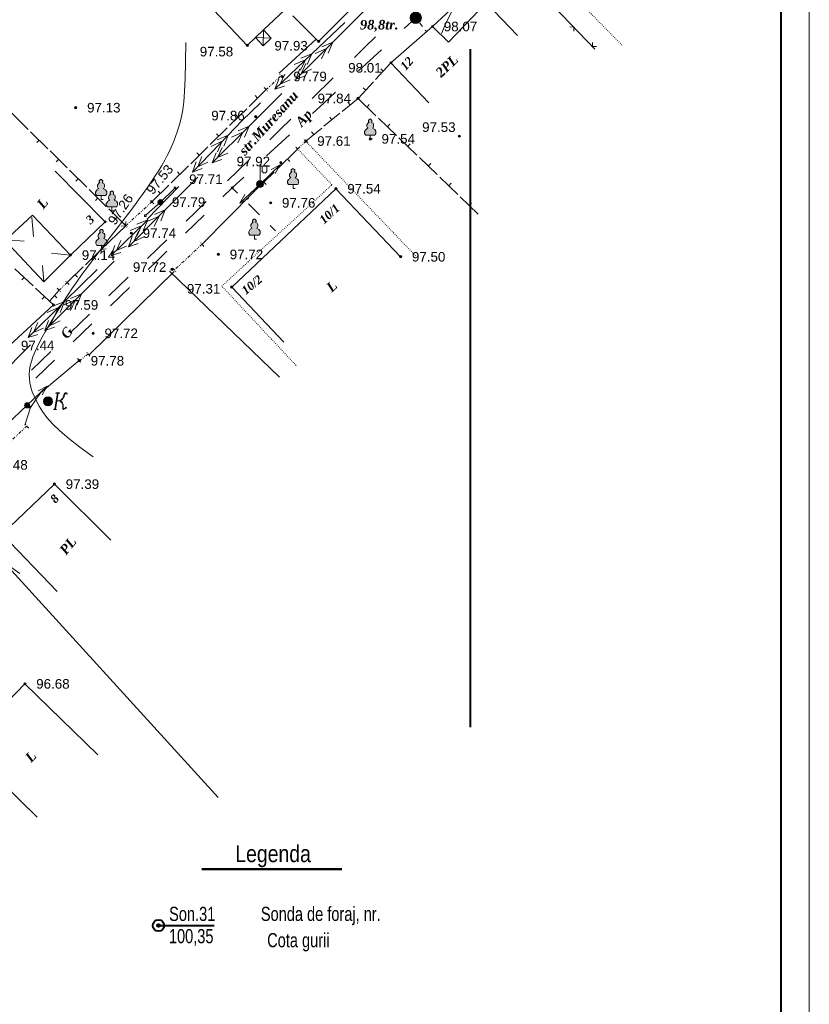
# Model space of a CAD drawing. Header units: millimetres. Extents: x 9396 to 25236, y 15106 to 31102.
# Tile 22 of 256: x 9787 to 9927, y 15844 to 16019. Entities that reach past the tile are written whole.
import ezdxf
from ezdxf.enums import TextEntityAlignment as Align

# ---------------------------------------------------------------- set-up
doc = ezdxf.new("R2010")
doc.units = ezdxf.units.MM
for name, pattern in [('DIVIDE', [1.25, 0.5, -0.25, 0, -0.25, 0, -0.25]), ('DOT', [0.25, 0, -0.25]), ('HIDDEN', [0.375, 0.25, -0.125])]:
    doc.linetypes.add(name, pattern=pattern)
for name, color, linetype, lineweight, true_color in [('1001010', 7, 'Continuous', 9, 0x000000), ('10010110', 7, 'Continuous', 20, 0xa25100), ('1060000', 7, 'Continuous', 9, 0x000000), ('1070000', 7, 'DOT', 9, 0x000000), ('2030003', 7, 'Continuous', 9, 0x000000), ('2030012', 7, 'Continuous', 9, 0x000000), ('21100200', 7, 'HIDDEN', 0, 0x800080), ('3000105', 7, 'DIVIDE', 9, 0x000000), ('3000113', 7, 'Continuous', 9, 0x000000), ('3000220', 7, 'Continuous', 9, 0x000000), ('3000260', 7, 'Continuous', 9, 0x000000), ('4000210', 7, 'Continuous', 9, 0x000000), ('5010210', 7, 'Continuous', 20, 0x008000), ('5010410', 7, 'Continuous', 9, 0x000000), ('5010420', 7, 'Continuous', 9, 0x000000), ('6011210', 1, 'Continuous', 9, 0xff0000), ('6011300', 1, 'Continuous', 20, 0xff0000), ('8010120', 7, 'Continuous', 20, 0x0080ff), ('9010110', 7, 'Continuous', 9, 0x000000)]:
    doc.layers.add(name, color=color, linetype=linetype, lineweight=lineweight, true_color=true_color)
for name, color, linetype, lineweight in [('sapca', 7, 'Continuous', 40), ('sloii', 140, 'Continuous', 50), ('sonda', 6, 'Continuous', 40), ('strihovca', 213, 'Continuous', 13)]:
    doc.layers.add(name, color=color, linetype=linetype, lineweight=lineweight)
doc.styles.add('10', font='timesbi.ttf', dxfattribs={"height": 0.001481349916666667})
doc.styles.add('13', font='timesbi.ttf', dxfattribs={"height": 0.001692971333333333})
doc.styles.add('2', font='timesbi.ttf', dxfattribs={"height": 0.001692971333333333})
doc.styles.add('9', font='timesbi.ttf', dxfattribs={"height": 0.001692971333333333})
doc.styles.add('F2', font='arial.ttf', dxfattribs={"height": 0.001692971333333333})
doc.styles.get("Standard").update_dxf_attribs({"font": 'ARIALN.TTF'})

# ---------------------------------------------------------------- blocks, each defined once
blk = doc.blocks.new('SYMBOL21100200')
at = {"true_color": 0x800080}
h = blk.add_hatch(color=216, dxfattribs=at)
edge = h.paths.add_edge_path()
edge.add_arc((0, 0), 0.1, 0, 360)
at = {"color": 216, "linetype": 'Continuous', "lineweight": 0, "true_color": 0x800080}
blk.add_circle((0, 0), 0.1, dxfattribs=at)
blk = doc.blocks.new('SYMBOL4000210')
at = {"true_color": 0xffffff}
blk.add_hatch(color=7, dxfattribs=at).paths.add_polyline_path([(0.05, 1.75), (-0.05, 1.75), (-0.15, 1.65), (-0.15, 1.55), (-0.1, 1.45), (-0.15, 1.45), (-0.25, 1.35), (-0.3, 1.25), (-0.3, 1.1), (-0.25, 1), (-0.2, 0.95), (-0.3, 0.9), (-0.35, 0.85), (-0.4, 0.8), (-0.5, 0.65), (-0.5, 0.5), (-0.4, 0.35), (-0.3, 0.35), (-0.1, 0.35), (0, 0.35), (0.15, 0.35), (0.4, 0.35), (0.45, 0.4), (0.5, 0.5), (0.5, 0.7), (0.4, 0.85), (0.2, 0.95), (0.25, 1), (0.3, 1.1), (0.3, 1.3), (0.25, 1.4), (0.1, 1.45), (0.15, 1.55), (0.15, 1.65)])
at = {"color": 18, "linetype": 'Continuous', "lineweight": 0, "true_color": 0x000000, "flags": 128}
blk.add_lwpolyline([(0.05, 1.75), (-0.05, 1.75), (-0.15, 1.65), (-0.15, 1.55), (-0.1, 1.45), (-0.15, 1.45), (-0.25, 1.35), (-0.3, 1.25), (-0.3, 1.1), (-0.25, 1), (-0.2, 0.95), (-0.3, 0.9), (-0.35, 0.85), (-0.4, 0.8), (-0.5, 0.65), (-0.5, 0.5), (-0.4, 0.35), (-0.3, 0.35), (-0.1, 0.35), (0, 0.35), (0.15, 0.35), (0.4, 0.35), (0.45, 0.4), (0.5, 0.5), (0.5, 0.7), (0.4, 0.85), (0.2, 0.95), (0.25, 1), (0.3, 1.1), (0.3, 1.3), (0.25, 1.4), (0.1, 1.45), (0.15, 1.55), (0.15, 1.65), (0.05, 1.75)], close=True, dxfattribs=at)
blk.add_lwpolyline([(0, 0.35), (0, 0), (0.2, 0)], dxfattribs=at)
blk = doc.blocks.new('SYMBOL5010410')
at = {"true_color": 0xffffff}
h = blk.add_hatch(color=7, dxfattribs=at)
edge = h.paths.add_edge_path()
edge.add_arc((0, 0), 0.395, 0, 360)
for points in [[(-0.0395, -0.0395), (0.0395, -0.0395), (0.0395, 0.0395), (-0.0395, 0.0395)], [(0.6715, 0.711), (0.8295, 0.711), (0.5925, -0.6715), (0.474, -0.711), (0.7505, -0.711), (0.6715, -0.6715), (0.9085, 0.711), (1.027, 0.711), (1.027, 0.7505), (0.711, 0.7505)], [(1, 0.05), (1.15, 0.15), (1.3035, 0.2765), (1.3825, 0.474), (1.4615, 0.711), (1.5405, 0.7505), (1.659, 0.7505), (1.6985, 0.6715), (1.659, 0.632), (1.58, 0.6715), (1.5405, 0.711), (1.4615, 0.632), (1.422, 0.4345), (1.264, 0.158), (1.106, 0.0395), (1.264, -0.079), (1.343, -0.316), (1.343, -0.553), (1.3825, -0.632), (1.501, -0.5925), (1.58, -0.5135), (1.6195, -0.5925), (1.4615, -0.6715), (1.3825, -0.711), (1.3035, -0.6715), (1.3035, -0.553), (1.3035, -0.316), (1.2245, -0.1185), (1.106, 0)]]:
    blk.add_hatch(color=7, dxfattribs=at).paths.add_polyline_path(points)
at = {"color": 18, "linetype": 'Continuous', "lineweight": 0, "true_color": 0x000000, "flags": 128}
for points in [[(-0.0395, -0.0395), (0.0395, -0.0395), (0.0395, 0.0395), (-0.0395, 0.0395)], [(0.6715, 0.711), (0.8295, 0.711), (0.5925, -0.6715), (0.474, -0.711), (0.7505, -0.711), (0.6715, -0.6715), (0.9085, 0.711), (1.027, 0.711), (1.027, 0.7505), (0.711, 0.7505), (0.6715, 0.711)], [(1, 0.05), (1, 0.05), (1.15, 0.15), (1.3035, 0.2765), (1.3825, 0.474), (1.4615, 0.711), (1.5405, 0.7505), (1.659, 0.7505), (1.6985, 0.6715), (1.659, 0.632), (1.58, 0.6715), (1.5405, 0.711), (1.4615, 0.632), (1.422, 0.4345), (1.264, 0.158), (1.106, 0.0395), (1.264, -0.079), (1.343, -0.316), (1.343, -0.553), (1.3825, -0.632), (1.501, -0.5925), (1.58, -0.5135), (1.6195, -0.5925), (1.4615, -0.6715), (1.3825, -0.711), (1.3035, -0.6715), (1.3035, -0.553), (1.3035, -0.316), (1.2245, -0.1185), (1.106, 0), (1, 0.05)]]:
    blk.add_lwpolyline(points, close=True, dxfattribs=at)
blk.add_lwpolyline([(1, 0.05), (0.8, 0.05)], dxfattribs=at)
at = {"color": 3, "linetype": 'Continuous', "lineweight": 0, "true_color": 0x00ea00}
blk.add_circle((0, 0), 0.395, dxfattribs=at)
blk = doc.blocks.new('SYMBOL5010420')
at = {"true_color": 0xffffff}
h = blk.add_hatch(color=7, dxfattribs=at)
edge = h.paths.add_edge_path()
edge.add_arc((0, 0), 0.5, 0, 360)
at = {"color": 18, "linetype": 'Continuous', "lineweight": 9, "true_color": 0x000000, "flags": 128}
blk.add_lwpolyline([(-0.5, 0), (0.5, 0)], dxfattribs=at)
at = {"color": 18, "linetype": 'Continuous', "lineweight": 9, "true_color": 0x000000}
blk.add_circle((0, 0), 0.5, dxfattribs=at)
blk = doc.blocks.new('SYMBOL2030012')
at = {"true_color": 0xffffff}
h = blk.add_hatch(color=7, dxfattribs=at)
edge = h.paths.add_edge_path()
edge.add_arc((0, 0), 0.225, 0, 360)
at = {"true_color": 0x000000}
h = blk.add_hatch(color=18, dxfattribs=at)
edge = h.paths.add_edge_path()
edge.add_arc((0, 0), 0.05, 0, 360)
at = {"color": 18, "linetype": 'Continuous', "lineweight": 0, "true_color": 0x000000}
for radius in [0.225, 0.05]:
    blk.add_circle((0, 0), radius, dxfattribs=at)
blk = doc.blocks.new('SYMBOL2030003')
at = {"true_color": 0xffffff}
h = blk.add_hatch(color=7, dxfattribs=at)
edge = h.paths.add_edge_path()
edge.add_arc((0, 0), 0.3, 0, 360)
at = {"true_color": 0x000000}
h = blk.add_hatch(color=18, dxfattribs=at)
edge = h.paths.add_edge_path()
edge.add_arc((0, 0), 0.1, 0, 360)
at = {"color": 18, "linetype": 'Continuous', "lineweight": 0, "true_color": 0x000000, "flags": 128}
for points in [[(0, 0.3), (0, 1.75)], [(0, 1.6), (0.85, 1.6)], [(0.2, 1.6), (0.2, 1.1), (0.3, 1), (0.5, 1), (0.6, 1.1), (0.6, 1.6)]]:
    blk.add_lwpolyline(points, dxfattribs=at)
at = {"color": 18, "linetype": 'Continuous', "lineweight": 0, "true_color": 0x000000}
for radius in [0.3, 0.1]:
    blk.add_circle((0, 0), radius, dxfattribs=at)

msp = doc.modelspace()

# ---------------------------------------------------------------- linework, layer by layer
at = {"layer": '1001010', "color": 253}
for p, q in [((9869.357972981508, 16021.55745991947), (9874.851866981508, 16015.77957991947)), ((9829.94434498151, 16016.78573991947), (9829.865292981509, 16013.95841991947)), ((9831.318478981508, 16015.33255991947), (9828.491156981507, 16015.41159991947)), ((9842.737978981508, 15988.65745991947), (9854.197980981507, 15976.63745991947)), ((9788.946844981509, 15983.61717991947), (9789.22167098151, 15980.25517991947)), ((9784.442110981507, 15979.63517991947), (9787.58761298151, 15979.40209991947)), ((9795.75797298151, 15976.91745991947), (9792.451422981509, 15977.28717991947)), ((9791.089340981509, 15972.19503991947), (9790.82035498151, 15975.07357991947)), ((9792.937988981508, 15936.41745991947), (9802.901242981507, 15926.48261991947))]:
    msp.add_line(p, q, dxfattribs=at)
for points in [[(9820.167250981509, 16021.30335991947, 0), (9827.037972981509, 16014.03745991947, 0), (9828.491156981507, 16015.41159991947, 0), (9829.94434498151, 16016.78573991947, 0), (9838.437990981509, 16024.81745991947, 0), (9831.56727098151, 16032.08335991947, 0)], [(9846.614422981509, 16030.83413991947, 0), (9851.159566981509, 16026.32839991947, 0), (9839.666374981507, 16014.73471991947, 0), (9835.121228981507, 16019.24047991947, 0)], [(9869.357972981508, 16021.55745991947, 0), (9862.679530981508, 16014.60613991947, 0), (9859.837972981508, 16017.37745991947, 0), (9852.477972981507, 16010.95745991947, 0), (9859.164762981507, 16003.86341991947, 0)], [(9829.94434498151, 16016.78573991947, 0), (9831.318478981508, 16015.33255991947, 0), (9829.865292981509, 16013.95841991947, 0), (9828.491156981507, 16015.41159991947, 0)], [(9793.096986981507, 15991.79621991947, 0), (9801.897982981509, 15982.81745991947, 0), (9795.75797298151, 15976.91745991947, 0)], [(9842.737978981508, 15988.65745991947, 0), (9824.31796898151, 15971.27745991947, 0), (9833.50988917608, 15961.55035440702, 0)], [(9795.75797298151, 15976.91745991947, 0), (9791.089340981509, 15972.19503991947, 0), (9780.577626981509, 15983.34885991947, 0)], [(9795.75797298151, 15976.91745991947, 0), (9789.064144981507, 15983.97805991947, 0), (9784.169376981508, 15979.48013991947, 0)], [(9792.937988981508, 15936.41745991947, 0), (9783.717976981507, 15927.57745991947, 0), (9793.39874698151, 15917.43205991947, 0)], [(9800.612868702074, 15888.53108932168, 189.5431945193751), (9787.717980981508, 15901.07745991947, 189.5431945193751), (9777.000966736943, 15890.06274500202, 63.62907565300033), (9789.895854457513, 15877.51637440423, 13.21313415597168)]]:
    msp.add_polyline3d(points, dxfattribs=at)
at = {"layer": '10010110'}
for points in [[(9863.24033068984, 16020.05037038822, 0), (9862.37692664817, 16018.31088607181, 0), (9861.431320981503, 16016.15525991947, 0)], [(9799.777060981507, 15941.24757991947, 0), (9797.418998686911, 15942.94384255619, 0), (9795.472006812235, 15944.47187726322, 0), (9793.888286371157, 15945.84951423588, 0), (9792.620038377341, 15947.09458366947, 0), (9791.619463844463, 15948.22491575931, 0), (9790.838763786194, 15949.25834070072, 0), (9790.230139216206, 15950.212688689, 0), (9789.745791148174, 15951.10578991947, 0), (9789.345844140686, 15951.95383831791, 0), (9789.02211693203, 15952.76648273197, 0), (9788.7743518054, 15953.55173573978, 0), (9788.602291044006, 15954.31760991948, 0), (9788.505676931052, 15955.07211784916, 0), (9788.484251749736, 15955.82327210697, 0), (9788.537757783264, 15956.57908527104, 0), (9788.665937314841, 15957.34756991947, 0), (9788.86762820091, 15958.13566157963, 0), (9789.138050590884, 15958.94598757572, 0), (9789.47152020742, 15959.78009818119, 0), (9789.862352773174, 15960.63954366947, 0), (9790.304864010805, 15961.525874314, 0), (9790.793369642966, 15962.44064038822, 0), (9791.322185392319, 15963.38539216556, 0), (9791.88562698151, 15964.36167991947, 0), (9792.479646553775, 15965.37105408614, 0), (9793.106741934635, 15966.4150657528, 0), (9793.771047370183, 15967.49526616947, 0), (9794.47669710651, 15968.61320658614, 0), (9795.227825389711, 15969.77043825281, 0), (9796.028566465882, 15970.96851241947, 0), (9796.883054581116, 15972.20898033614, 0), (9797.79542398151, 15973.4933932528, 0), (9798.766621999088, 15974.82088974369, 0), (9799.784848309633, 15976.18095767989, 0), (9800.835115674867, 15977.56067225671, 0), (9801.90243685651, 15978.94710866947, 0), (9802.971824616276, 15980.32734211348, 0), (9804.028291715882, 15981.68844778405, 0), (9805.056850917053, 15983.0175008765, 0), (9806.042514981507, 15984.30157658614, 0), (9806.972966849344, 15985.53050735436, 0), (9807.846570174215, 15986.70515460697, 0), (9808.664358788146, 15987.82913701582, 0), (9809.427366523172, 15988.90607325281, 0), (9810.136627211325, 15989.93958198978, 0), (9810.793174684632, 15990.93328189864, 0), (9811.398042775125, 15991.89079165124, 0), (9811.95226531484, 15992.81572991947, 0), (9812.457392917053, 15993.71197388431, 0), (9812.91704332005, 15994.58443476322, 0), (9813.335351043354, 15995.43828228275, 0), (9813.716450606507, 15996.27868616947, 0), (9814.064476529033, 15997.11081614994, 0), (9814.383563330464, 15997.93984195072, 0), (9814.677845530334, 15998.77093329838, 0), (9814.951457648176, 15999.60925991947, 0), (9815.207157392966, 16000.47437956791, 0), (9815.442195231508, 16001.44340210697, 0), (9815.652444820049, 16002.60782542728, 0), (9815.83377981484, 16004.05914741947, 0), (9815.982073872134, 16005.88886597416, 0), (9816.093200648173, 16008.18847898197, 0), (9816.163033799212, 16011.04948433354, 0), (9816.187446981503, 16014.56337991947, 0)], [(9786.810742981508, 15920.60197991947, 0), (9781.644701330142, 15924.24583608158, 0), (9777.552962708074, 15927.29969671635, 0), (9774.382055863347, 15929.85582254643, 0), (9771.978509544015, 15932.00647429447, 0), (9770.188852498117, 15933.84391268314, 0), (9768.859613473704, 15935.46039843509, 0), (9767.837321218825, 15936.94819227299, 0), (9766.96850448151, 15938.39955491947, 0), (9766.129147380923, 15939.90416490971, 0), (9765.313055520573, 15941.54137202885, 0), (9764.543489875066, 15943.38794387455, 0), (9763.843711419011, 15945.52064804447, 0), (9763.236981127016, 15948.01625213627, 0), (9762.746559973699, 15950.9515237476, 0), (9762.39570893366, 15954.40323047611, 0), (9762.207688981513, 15958.44813991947, 0)]]:
    msp.add_polyline3d(points, dxfattribs=at)
at = {"layer": '1060000', "color": 253}
msp.add_line((9854.287360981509, 16013.50791991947), (9854.287360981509, 16013.50791991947), dxfattribs=at)
at = {"layer": '1070000', "color": 253}
msp.add_line((9837.417986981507, 15997.09745991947), (9857.022152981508, 15976.61101991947), dxfattribs=at)
for points in [[(9893.34729498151, 16014.10477991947, 0), (9880.58965498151, 16027.05717991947, 0), (9900.359074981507, 16047.02137991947, 0), (9913.311478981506, 16033.67941991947, 0)], [(9835.694574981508, 15957.42589991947, 0), (9822.547406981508, 15971.44953991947, 0), (9842.051704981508, 15989.38479991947, 0), (9835.985224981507, 15995.70203991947, 0)]]:
    msp.add_polyline3d(points, dxfattribs=at)
at = {"layer": '3000105', "color": 253}
for p, q in [((9830.411888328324, 16006.21451200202), (9833.053910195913, 16008.6860808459)), ((9833.395488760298, 16008.32094513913), (9832.644015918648, 16009.124243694)), ((9830.070309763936, 16006.57964770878), (9830.82178260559, 16005.77634915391)), ((9837.417986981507, 15997.09745991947), (9835.985224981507, 15995.70203991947)), ((9837.766841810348, 15996.73926959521), (9836.999361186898, 15997.52728830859)), ((9835.636370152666, 15996.06023024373), (9836.403850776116, 15995.27221153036)), ((9810.515990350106, 15985.9890158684), (9809.772374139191, 15986.79959278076)), ((9805.57798298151, 15982.13745991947), (9810.177982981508, 15986.35745991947)), ((9805.23997561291, 15982.50590397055), (9805.983591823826, 15981.69532705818)), ((9819.055224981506, 15978.85157991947), (9814.164695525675, 15974.28011500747)), ((9819.396662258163, 15978.48631209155), (9818.645500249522, 15979.28990131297)), ((9813.823258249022, 15974.64538283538), (9814.574420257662, 15973.84179361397)), ((9793.433800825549, 15971.06465361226), (9794.199326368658, 15970.27473548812)), ((9793.781766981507, 15970.70559991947), (9795.217976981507, 15972.09745991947)), ((9795.565943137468, 15971.73840622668), (9794.800417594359, 15972.52832435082)), ((9797.357988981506, 15958.23745991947), (9798.896941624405, 15959.44505048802)), ((9799.205601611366, 15959.0516943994), (9798.526549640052, 15959.91707779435)), ((9797.049328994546, 15958.63081600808), (9797.72838096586, 15957.76543261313)), ((9788.07123498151, 15946.69691991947), (9780.414923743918, 15939.47952615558)), ((9788.414205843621, 15946.33309168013), (9787.659669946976, 15947.13351380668))]:
    msp.add_line(p, q, dxfattribs=at)
at = {"layer": '3000113', "color": 253}
for p, q in [((9839.254929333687, 16015.14260018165), (9832.71300414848, 16009.11221340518)), ((9828.177980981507, 15988.05745991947), (9819.055224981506, 15978.85157991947)), ((9799.14419269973, 15959.32142495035), (9814.102395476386, 15974.03247591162)), ((9813.299316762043, 15974.09467670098), (9832.772976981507, 15955.33209991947)), ((9785.017980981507, 15960.93745991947), (9792.777976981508, 15968.11745991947))]:
    msp.add_line(p, q, dxfattribs=at)
for points in [[(9797.289809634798, 15958.27060788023, 96.80022096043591), (9790.49040506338, 15952.58383314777, 96.80022096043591), (9788.69783476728, 15949.98769685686, 96.80022096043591), (9787.708830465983, 15946.83524564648, 96.80022096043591)], [(9780.277982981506, 15939.81745991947, 0), (9777.037972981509, 15938.91745991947, 0), (9772.797992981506, 15934.87745991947, 0), (9821.937974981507, 15880.99743991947, 0)]]:
    msp.add_polyline3d(points, dxfattribs=at)
at = {"layer": '3000220', "color": 253}
for p, q in [((9859.840889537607, 16017.37672905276), (9863.080889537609, 16020.39672905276)), ((9849.750889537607, 16008.00672905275), (9852.480889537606, 16010.95672905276)), ((9851.120889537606, 16009.48672905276), (9850.670889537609, 16009.88672905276)), ((9846.660889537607, 16004.65672905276), (9849.380889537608, 16007.60672905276)), ((9827.380889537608, 16003.24672905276), (9830.410889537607, 16006.21672905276)), ((9848.020889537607, 16006.13672905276), (9847.580889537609, 16006.53672905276)), ((9828.900889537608, 16004.72672905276), (9828.480889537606, 16005.15672905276)), ((9843.830889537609, 16002.34672905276), (9846.660889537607, 16004.65672905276)), ((9845.250889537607, 16003.50672905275), (9844.870889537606, 16003.96672905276)), ((9846.660889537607, 16004.65672905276), (9849.840889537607, 16001.59672905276)), ((9823.94088953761, 15999.86672905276), (9826.970889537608, 16002.83672905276)), ((9848.250889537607, 16003.12672905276), (9848.660889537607, 16003.55672905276)), ((9788.300889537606, 15999.16672905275), (9785.260889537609, 16002.16672905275)), ((9825.460889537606, 16001.34672905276), (9825.040889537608, 16001.77672905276)), ((9840.630889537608, 15999.72672905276), (9843.450889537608, 16002.03672905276)), ((9842.040889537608, 16000.87672905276), (9841.660889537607, 16001.34672905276)), ((9850.270889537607, 16001.17672905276), (9853.460889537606, 15998.11672905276)), ((9791.760889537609, 15995.75672905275), (9788.720889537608, 15998.75672905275)), ((9820.500889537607, 15996.48672905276), (9823.530889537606, 15999.45672905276)), ((9837.420889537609, 15997.09672905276), (9840.240889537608, 15999.40672905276)), ((9851.870889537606, 15999.64672905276), (9852.280889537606, 16000.08672905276)), ((9790.240889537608, 15997.25672905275), (9789.820889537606, 15996.83672905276)), ((9822.010889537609, 15997.97672905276), (9821.590889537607, 15998.40672905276)), ((9838.830889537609, 15998.25672905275), (9838.450889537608, 15998.71672905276)), ((9853.890889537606, 15997.69672905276), (9857.080889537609, 15994.63672905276)), ((9795.210889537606, 15992.35672905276), (9792.170889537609, 15995.35672905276)), ((9817.060889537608, 15993.10672905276), (9820.090889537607, 15996.08672905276)), ((9835.980889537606, 15995.70672905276), (9832.330889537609, 15992.12672905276)), ((9855.480889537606, 15996.16672905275), (9855.900889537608, 15996.60672905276)), ((9793.69088953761, 15993.85672905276), (9793.270889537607, 15993.42672905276)), ((9818.570889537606, 15994.59672905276), (9818.150889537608, 15995.02672905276)), ((9834.160889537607, 15993.91672905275), (9834.580889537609, 15993.48672905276)), ((9857.510889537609, 15994.22672905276), (9860.69088953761, 15991.16672905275)), ((9798.670889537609, 15988.94672905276), (9795.630889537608, 15991.94672905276)), ((9813.620889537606, 15989.73672905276), (9816.650889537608, 15992.70672905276)), ((9859.100889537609, 15992.69672905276), (9859.520889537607, 15993.12672905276)), ((9797.150889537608, 15990.44672905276), (9796.730889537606, 15990.01672905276)), ((9815.130889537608, 15991.21672905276), (9814.710889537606, 15991.64672905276)), ((9831.830889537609, 15991.63672905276), (9828.180889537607, 15988.05672905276)), ((9861.130889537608, 15990.74672905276), (9864.310889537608, 15987.68672905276)), ((9802.120889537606, 15985.54672905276), (9799.080889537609, 15988.53672905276)), ((9810.180889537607, 15986.35672905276), (9813.210889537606, 15989.32672905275)), ((9830.000889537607, 15989.84672905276), (9830.420889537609, 15989.41672905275)), ((9862.720889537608, 15989.21672905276), (9863.140889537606, 15989.64672905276)), ((9800.600889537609, 15987.04672905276), (9800.180889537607, 15986.61672905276)), ((9811.69088953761, 15987.84672905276), (9811.270889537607, 15988.26672905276)), ((9864.750889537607, 15987.26672905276), (9867.930889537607, 15984.20672905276)), ((9805.580889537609, 15982.13672905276), (9802.540889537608, 15985.13672905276)), ((9866.340889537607, 15985.73672905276), (9866.750889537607, 15986.16672905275)), ((9804.060889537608, 15983.63672905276), (9803.640889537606, 15983.20672905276)), ((9801.270889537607, 15977.96672905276), (9798.44088953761, 15975.21672905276)), ((9799.850889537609, 15976.58672905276), (9800.270889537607, 15976.15672905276)), ((9789.150889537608, 15971.50672905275), (9785.960889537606, 15974.48672905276)), ((9798.050889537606, 15974.84672905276), (9795.220889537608, 15972.09672905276)), ((9787.560889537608, 15972.99672905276), (9787.150889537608, 15972.55672905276)), ((9796.630889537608, 15973.46672905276), (9797.050889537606, 15973.03672905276)), ((9792.780889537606, 15968.11672905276), (9789.590889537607, 15971.09672905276)), ((9791.180889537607, 15969.60672905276), (9790.770889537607, 15969.16672905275)), ((9793.780889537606, 15970.70672905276), (9792.100889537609, 15968.84672905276)), ((9792.94088953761, 15969.77672905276), (9793.380889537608, 15969.37672905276))]:
    msp.add_line(p, q, dxfattribs=at)
at = {"layer": '3000260', "color": 253}
for p, q in [((9872.977980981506, 16029.55745991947), (9888.577626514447, 16013.39745991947, 147.6526053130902)), ((9801.269324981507, 15977.96187991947), (9805.57798298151, 15982.13745991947))]:
    msp.add_line(p, q, dxfattribs=at)
for points in [[(9884.110889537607, 16017.30672905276, 0), (9884.840889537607, 16017.26672905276, 0), (9884.850889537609, 16016.53672905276, 0)], [(9888.160889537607, 16014.54672905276, 0), (9888.140889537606, 16013.84672905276, 0), (9888.830889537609, 16013.85672905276, 0)], [(9804.740889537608, 15982.02672905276, 0), (9805.530889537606, 15982.08672905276, 0), (9805.600889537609, 15982.85672905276, 0)], [(9801.140889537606, 15977.13672905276, 0), (9801.280889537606, 15977.96672905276, 0), (9802.090889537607, 15978.06672905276, 0)]]:
    msp.add_polyline3d(points, dxfattribs=at)
at = {"layer": '5010210'}
for p, q in [((9856.880889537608, 16018.91672905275), (9854.850889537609, 16017.03672905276)), ((9857.600889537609, 16017.98672905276), (9858.090889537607, 16017.36672905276)), ((9858.810889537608, 16016.43672905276), (9858.570889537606, 16016.74672905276)), ((9846.730889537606, 16009.51672905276), (9850.790889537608, 16013.27672905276)), ((9842.670889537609, 16005.75672905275), (9840.640889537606, 16003.87672905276)), ((9840.640889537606, 16003.87672905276), (9838.610889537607, 16001.99672905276)), ((9830.490889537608, 15994.47672905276), (9834.550889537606, 15998.23672905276)), ((9826.430889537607, 15990.71672905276), (9824.400889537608, 15988.83672905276)), ((9824.400889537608, 15988.83672905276), (9822.740889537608, 15987.23672905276)), ((9825.360889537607, 15987.88672905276), (9824.400889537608, 15988.83672905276)), ((9827.280889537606, 15985.98672905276), (9829.200889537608, 15984.08672905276)), ((9816.130889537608, 15980.81672905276), (9819.430889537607, 15984.02672905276)), ((9832.080889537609, 15981.24672905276), (9831.120889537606, 15982.19672905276)), ((9812.820889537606, 15977.60672905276), (9811.160889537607, 15976.00672905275)), ((9811.160889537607, 15976.00672905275), (9809.510889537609, 15974.39672905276)), ((9802.890889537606, 15967.97672905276), (9806.200889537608, 15971.18672905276)), ((9799.580889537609, 15964.77672905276), (9797.930889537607, 15963.16672905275)), ((9797.930889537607, 15963.16672905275), (9796.270889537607, 15961.56672905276)), ((9789.660889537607, 15955.14672905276), (9792.960889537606, 15958.35672905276))]:
    msp.add_line(p, q, dxfattribs=at)
at = {"layer": '6011210'}
for p, q in [((9829.317980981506, 15989.49745991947), (9832.859070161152, 15992.8843002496)), ((9829.317980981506, 15989.49745991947), (9825.764666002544, 15986.12344855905)), ((9788.097980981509, 15950.35745991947), (9791.651295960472, 15953.73147127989)), ((9788.097980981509, 15950.35745991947), (9784.546714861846, 15946.98129212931))]:
    msp.add_line(p, q, dxfattribs=at)
for points in [[(9831.284933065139, 15992.0706096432, 0), (9832.859070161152, 15992.8843002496, 0), (9832.859070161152, 15992.8843002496, 0), (9831.976124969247, 15991.34793838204, 0)], [(9827.341735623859, 15986.93144076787, 0), (9825.764666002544, 15986.12344855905, 0), (9825.764666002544, 15986.12344855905, 0), (9826.653161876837, 15987.65660709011, 0)], [(9790.074226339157, 15952.92347907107, 0), (9791.651295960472, 15953.73147127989, 0), (9791.651295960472, 15953.73147127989, 0), (9790.762800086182, 15952.19831274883, 0)]]:
    msp.add_polyline3d(points, dxfattribs=at)
at = {"layer": '6011300'}
for p, q in [((9847.960889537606, 16020.38672905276), (9842.180889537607, 16014.59672905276)), ((9844.310889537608, 16018.10672905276, 28.40318777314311), (9838.490889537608, 16012.53672905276, 28.40318777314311)), ((9842.180889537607, 16014.59672905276), (9835.680889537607, 16008.08672905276)), ((9842.180889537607, 16014.59672905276), (9840.240889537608, 16013.78672905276)), ((9842.180889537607, 16014.59672905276), (9841.370889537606, 16012.65672905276)), ((9838.490889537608, 16012.53672905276, 28.40318777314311), (9831.930889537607, 16006.27672905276, 28.40318777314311)), ((9838.490889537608, 16012.53672905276, 28.40318777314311), (9836.550889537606, 16011.79672905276, 28.40318777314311)), ((9838.490889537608, 16012.53672905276, 28.40318777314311), (9837.650889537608, 16010.63672905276, 28.40318777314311)), ((9833.150889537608, 16005.54672905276), (9827.370889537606, 15999.75672905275)), ((9827.370889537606, 15999.75672905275), (9820.860889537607, 15993.24672905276)), ((9827.370889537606, 15999.75672905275), (9825.430889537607, 15998.94672905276)), ((9827.370889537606, 15999.75672905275), (9826.560889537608, 15997.81672905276)), ((9823.670889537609, 15998.16672905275, 28.40318777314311), (9817.390889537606, 15991.62672905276, 28.40318777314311)), ((9823.670889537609, 15998.16672905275, 28.40318777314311), (9821.760889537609, 15997.34672905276, 28.40318777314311)), ((9823.670889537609, 15998.16672905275, 28.40318777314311), (9822.920889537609, 15996.23672905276, 28.40318777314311)), ((9818.340889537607, 15990.71672905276), (9812.560889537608, 15984.92672905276)), ((9814.950889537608, 15989.08672905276, 28.40318777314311), (9809.370889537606, 15983.27672905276, 28.40318777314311)), ((9812.560889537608, 15984.92672905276), (9806.050889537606, 15978.40672905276)), ((9812.560889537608, 15984.92672905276), (9810.620889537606, 15984.11672905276)), ((9812.560889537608, 15984.92672905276), (9811.750889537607, 15982.97672905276)), ((9809.450889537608, 15983.19672905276, 28.40318777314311), (9802.990889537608, 15976.83672905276, 28.40318777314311)), ((9809.450889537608, 15983.19672905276, 28.40318777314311), (9807.520889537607, 15982.42672905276, 28.40318777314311)), ((9809.450889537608, 15983.19672905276, 28.40318777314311), (9808.650889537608, 15981.28672905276, 28.40318777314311)), ((9800.480889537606, 15974.36672905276, 28.40318777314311), (9794.740889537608, 15968.70672905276, 28.40318777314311)), ((9803.530889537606, 15975.87672905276), (9797.750889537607, 15970.08672905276)), ((9797.750889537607, 15970.08672905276), (9791.240889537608, 15963.56672905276)), ((9797.750889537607, 15970.08672905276), (9795.810889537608, 15969.27672905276)), ((9797.750889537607, 15970.08672905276), (9796.94088953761, 15968.14672905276)), ((9794.740889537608, 15968.70672905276, 28.40318777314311), (9788.290889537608, 15962.34672905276, 28.40318777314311)), ((9794.740889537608, 15968.70672905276, 28.40318777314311), (9792.820889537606, 15967.93672905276, 28.40318777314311)), ((9794.740889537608, 15968.70672905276, 28.40318777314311), (9793.94088953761, 15966.79672905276, 28.40318777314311)), ((9788.710889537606, 15961.03672905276), (9782.930889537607, 15955.24672905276))]:
    msp.add_line(p, q, dxfattribs=at)
for points in [[(9841.090889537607, 16013.50672905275, 0), (9840.220889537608, 16011.63672905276, 0), (9841.090889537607, 16013.50672905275, 0), (9839.080889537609, 16012.62672905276, 0)], [(9837.390889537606, 16011.49672905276, 28.40318777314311), (9836.490889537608, 16009.66672905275, 28.40318777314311), (9837.390889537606, 16011.49672905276, 28.40318777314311), (9835.380889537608, 16010.68672905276, 28.40318777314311)], [(9837.400889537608, 16008.67672905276, 0), (9835.680889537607, 16008.08672905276, 0), (9836.340889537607, 16009.87672905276, 0)], [(9838.410889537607, 16009.83672905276, 0), (9836.620889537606, 16009.02672905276, 0), (9837.420889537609, 16010.81672905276, 0)], [(9833.650889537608, 16006.81672905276, 28.40318777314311), (9831.930889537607, 16006.27672905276, 28.40318777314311), (9832.620889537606, 16008.03672905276, 28.40318777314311)], [(9834.670889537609, 16007.92672905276, 28.40318777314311), (9832.880889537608, 16007.18672905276, 28.40318777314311), (9833.710889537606, 16008.94672905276, 28.40318777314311)], [(9829.380889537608, 16003.84672905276, 28.40318777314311), (9826.090889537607, 16000.69672905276, 28.40318777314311), (9823.670889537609, 15998.16672905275, 28.40318777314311)], [(9822.620889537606, 15997.07672905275, 28.40318777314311), (9821.800889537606, 15995.21672905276, 28.40318777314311), (9822.620889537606, 15997.07672905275, 28.40318777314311), (9820.650889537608, 15996.17672905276, 28.40318777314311)], [(9826.280889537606, 15998.67672905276, 0), (9825.410889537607, 15996.80672905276, 0), (9826.280889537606, 15998.67672905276, 0), (9824.270889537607, 15997.78672905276, 0)], [(9823.600889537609, 15994.99672905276, 0), (9821.800889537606, 15994.18672905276, 0), (9822.610889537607, 15995.98672905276, 0)], [(9820.060889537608, 15993.39672905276, 28.40318777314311), (9818.300889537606, 15992.57672905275, 28.40318777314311), (9819.050889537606, 15994.36672905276, 28.40318777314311)], [(9822.590889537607, 15993.83672905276, 0), (9820.860889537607, 15993.24672905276, 0), (9821.530889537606, 15995.03672905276, 0)], [(9819.080889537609, 15992.23672905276, 28.40318777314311), (9817.390889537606, 15991.62672905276, 28.40318777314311), (9818.000889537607, 15993.41672905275, 28.40318777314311)], [(9811.470889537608, 15983.83672905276, 0), (9810.600889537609, 15981.96672905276, 0), (9811.470889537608, 15983.83672905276, 0), (9809.460889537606, 15982.95672905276, 0)], [(9808.370889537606, 15982.13672905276, 28.40318777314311), (9807.500889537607, 15980.29672905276, 28.40318777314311), (9808.370889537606, 15982.13672905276, 28.40318777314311), (9806.370889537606, 15981.29672905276, 28.40318777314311)], [(9807.780889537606, 15978.99672905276, 0), (9806.050889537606, 15978.40672905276, 0), (9806.720889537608, 15980.20672905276, 0)], [(9808.790889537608, 15980.15672905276, 0), (9806.990889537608, 15979.34672905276, 0), (9807.800889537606, 15981.14672905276, 0)], [(9804.700889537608, 15977.39672905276, 28.40318777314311), (9802.990889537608, 15976.83672905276, 28.40318777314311), (9803.650889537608, 15978.60672905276, 28.40318777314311)], [(9805.710889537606, 15978.52672905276, 28.40318777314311), (9803.920889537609, 15977.75672905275, 28.40318777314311), (9804.720889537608, 15979.52672905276, 28.40318777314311)], [(9793.670889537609, 15967.64672905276, 28.40318777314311), (9792.800889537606, 15965.80672905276, 28.40318777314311), (9793.670889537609, 15967.64672905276, 28.40318777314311), (9791.670889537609, 15966.80672905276, 28.40318777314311)], [(9796.660889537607, 15968.99672905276, 0), (9795.780889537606, 15967.12672905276, 0), (9796.660889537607, 15968.99672905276, 0), (9794.650889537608, 15968.11672905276, 0)], [(9793.980889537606, 15965.31672905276, 0), (9792.180889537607, 15964.50672905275, 0), (9792.990889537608, 15966.30672905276, 0)], [(9790.000889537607, 15962.90672905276, 28.40318777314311), (9788.290889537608, 15962.34672905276, 28.40318777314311), (9788.950889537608, 15964.11672905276, 28.40318777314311)], [(9791.000889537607, 15964.03672905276, 28.40318777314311), (9789.220889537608, 15963.26672905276, 28.40318777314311), (9790.020889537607, 15965.03672905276, 28.40318777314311)], [(9792.960889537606, 15964.16672905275, 0), (9791.240889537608, 15963.56672905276, 0), (9791.900889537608, 15965.36672905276, 0)]]:
    msp.add_polyline3d(points, dxfattribs=at)
at = {"layer": '8010120'}
for p, q in [((9847.880889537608, 16013.74672905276), (9849.750889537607, 16015.56672905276)), ((9846.010889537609, 16011.91672905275), (9847.880889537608, 16013.74672905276)), ((9842.270889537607, 16008.27672905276), (9838.520889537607, 16004.62672905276)), ((9832.910889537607, 15999.16672905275), (9834.780889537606, 16000.98672905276)), ((9831.040889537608, 15997.33672905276), (9832.910889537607, 15999.16672905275)), ((9827.300889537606, 15993.69672905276), (9823.560889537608, 15990.04672905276)), ((9817.94088953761, 15984.58672905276), (9819.810889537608, 15986.40672905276)), ((9817.94088953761, 15984.58672905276), (9816.240889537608, 15982.93672905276)), ((9809.410889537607, 15976.34672905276), (9812.820889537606, 15979.63672905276)), ((9805.990889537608, 15973.04672905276), (9804.280889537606, 15971.40672905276)), ((9804.280889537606, 15971.40672905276), (9802.570889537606, 15969.75672905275)), ((9795.740889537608, 15963.16672905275), (9799.160889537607, 15966.45672905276)), ((9792.330889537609, 15959.87672905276), (9790.620889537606, 15958.22672905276)), ((9790.620889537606, 15958.22672905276), (9788.910889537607, 15956.57672905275))]:
    msp.add_line(p, q, dxfattribs=at)
at = {"layer": '9010110', "color": 253}
for q in [(9814.067484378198, 15988.61473996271), (9809.242524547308, 15984.11522140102)]:
    msp.add_line((9811.717970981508, 15986.29745991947), q, dxfattribs=at)
for points in [[(9814.431076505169, 15988.82540178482, 0), (9814.410980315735, 15988.90040178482, 0), (9814.356076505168, 15988.95530559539, 0), (9814.281076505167, 15988.97540178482, 0), (9814.20607650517, 15988.95530559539, 0), (9814.1511726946, 15988.90040178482, 0), (9814.13107650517, 15988.82540178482, 0), (9814.1511726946, 15988.75040178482, 0), (9814.20607650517, 15988.69549797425, 0), (9814.281076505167, 15988.67540178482, 0), (9814.356076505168, 15988.69549797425, 0), (9814.410980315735, 15988.75040178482, 0), (9814.431076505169, 15988.82540178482, 0)], [(9809.16748396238, 15983.91683608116, 0), (9809.14738777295, 15983.99183608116, 0), (9809.092483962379, 15984.04673989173, 0), (9809.017483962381, 15984.06683608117, 0), (9808.94248396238, 15984.04673989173, 0), (9808.887580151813, 15983.99183608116, 0), (9808.86748396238, 15983.91683608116, 0), (9808.887580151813, 15983.84183608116, 0), (9808.94248396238, 15983.7869322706, 0), (9809.017483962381, 15983.76683608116, 0), (9809.092483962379, 15983.7869322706, 0), (9809.14738777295, 15983.84183608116, 0), (9809.16748396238, 15983.91683608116, 0)]]:
    msp.add_polyline3d(points, close=True, dxfattribs=at)
at = {"layer": 'sapca'}
msp.add_line((9866.51336029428, 16013.39745991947, 147.6526053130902), (9866.51336029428, 15893.39745991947, 147.6526053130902), dxfattribs=at)
at = {"layer": 'sapca', "elevation": 147.6526053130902}
msp.add_lwpolyline([(9526.51336029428, 15828.39745991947), (9921.51336029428, 15828.39745991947), (9921.51336029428, 16115.39745991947), (9526.51336029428, 16115.39745991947)], close=True, dxfattribs=at)
at = {"layer": 'sloii'}
msp.add_line((9819.041155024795, 15868.27974764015), (9843.82245286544, 15868.27974764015), dxfattribs=at)
at = {"layer": 'sonda'}
msp.add_line((9811.358491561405, 15858.32021139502), (9821.222705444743, 15858.32021139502), dxfattribs=at)
for radius in [1.000000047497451, 0.258282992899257]:
    msp.add_circle((9811.358491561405, 15858.32021139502), radius, dxfattribs=at)
at = {"layer": 'strihovca', "ltscale": 0.5, "elevation": 147.6526053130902}
msp.add_lwpolyline([(9506.51336029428, 15823.39745991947), (9926.51336029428, 15823.39745991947), (9926.51336029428, 16120.39745991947), (9506.51336029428, 16120.39745991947)], close=True, dxfattribs=at)

# ---------------------------------------------------------------- block references
at = {"layer": '2030003', "color": 253, "xscale": 2, "yscale": 2, "zscale": 2}
msp.add_blockref('SYMBOL2030003', (9829.317980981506, 15989.49745991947, 93.0740996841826), dxfattribs=at)
at = {"layer": '2030012', "color": 253, "xscale": 2, "yscale": 2, "zscale": 2}
for p in [(9811.717970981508, 15986.29745991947), (9788.097980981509, 15950.35745991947)]:
    msp.add_blockref('SYMBOL2030012', p, dxfattribs=at)
at = {"layer": '21100200', "xscale": 2, "yscale": 2, "zscale": 2}
for p in [(9859.837980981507, 16017.37745991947, 196.14), (9839.677980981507, 16014.73745991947, 195.86), (9827.057980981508, 16014.03745991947, 195.16), (9852.497980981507, 16010.95745991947, 196.02), (9833.217980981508, 16008.53745991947, 195.58), (9846.657980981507, 16004.67745991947, 195.68), (9796.717980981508, 16003.01745991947, 194.26), (9828.557980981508, 16001.41745991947, 195.72), (9837.43798098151, 15997.11745991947, 195.22), (9848.817980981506, 15997.49745991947, 195.08), (9864.597980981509, 15997.97745991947, 195.06), (9832.997980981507, 15993.29745991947, 195.84), (9824.397980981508, 15988.83745991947, 195.42), (9842.757980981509, 15988.67745991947, 195.08), (9810.177980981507, 15986.35745991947, 195.06), (9811.717980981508, 15986.29745991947, 195.58), (9831.197980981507, 15986.17745991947, 195.52), (9801.917980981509, 15982.81745991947, 194.52), (9806.557980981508, 15980.81745991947, 195.48), (9795.77798098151, 15976.93745991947, 194.28), (9821.95798098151, 15977.05745991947, 195.44), (9854.197980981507, 15976.63745991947, 195), (9813.757980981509, 15974.39745991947, 195.44), (9824.317980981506, 15971.27745991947, 194.62), (9792.77798098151, 15968.11745991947, 195.18), (9799.79798098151, 15963.09745991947, 195.44), (9797.357980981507, 15958.23745991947, 195.56), (9788.577980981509, 15950.05745991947, 195.02), (9792.93798098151, 15936.41745991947, 194.78), (9787.717980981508, 15901.07745991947, 193.36)]:
    msp.add_blockref('SYMBOL21100200', p, dxfattribs=at)
at = {"layer": '4000210', "color": 253, "xscale": 2, "yscale": 2, "zscale": 2}
for p in [(9848.817982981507, 15997.47745991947), (9835.157984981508, 15988.69745991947), (9801.185742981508, 15986.79235991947), (9803.107344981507, 15984.75583991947), (9828.31799098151, 15979.77745991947), (9801.269324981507, 15977.96187991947)]:
    msp.add_blockref('SYMBOL4000210', p, dxfattribs=at)
at = {"layer": '5010410', "color": 253, "xscale": 2, "yscale": 2, "zscale": 2}
msp.add_blockref('SYMBOL5010410', (9791.811056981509, 15951.05805991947), dxfattribs=at)
at = {"layer": '5010420', "color": 253, "xscale": 2, "yscale": 2, "zscale": 2}
msp.add_blockref('SYMBOL5010420', (9856.877988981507, 16018.91745991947), dxfattribs=at)

# ---------------------------------------------------------------- texts
at = {"layer": '1001010', "color": 1, "true_color": 0xff0000, "style": '10'}
for s, rotation, p in [('12', 47.90000000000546, (9854.537972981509, 16010.01043991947)), ('10/1', 42.70000000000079, (9840.147979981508, 15982.88745991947)), ('3', 44.0999999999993, (9798.837484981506, 15982.83683991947)), ('10/2', 39.49999999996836, (9826.347973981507, 15970.42390716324)), ('8', 48.80000000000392, (9792.59961598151, 15933.41003991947))]:
    msp.add_text(s, height=1.481349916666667, rotation=rotation, dxfattribs=at).set_placement(p, align=Align.MIDDLE_LEFT)
at = {"layer": '1001010', "color": 253, "style": '9'}
for s, rotation, p in [('2PL', 43.90000000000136, (9860.791874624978, 16008.87107735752)), ('L', 50.9999999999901, (9790.337484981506, 15985.51683991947)), ('L', 41.99999999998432, (9841.427979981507, 15970.88745991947)), ('PL', 50.69999999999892, (9794.339615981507, 15924.31003991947)), ('L', 46.3000000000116, (9788.20691771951, 15887.63691716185, 104.5781643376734))]:
    msp.add_text(s, height=1.692971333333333, rotation=rotation, dxfattribs=at).set_placement(p, align=Align.MIDDLE_LEFT)
at = {"layer": '21100200', "color": 253, "style": 'F2'}
for s, p in [('98.07', (9861.837980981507, 16017.37745991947, 196.14)), ('97.93', (9831.857980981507, 16013.97745991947, 195.86)), ('97.58', (9818.657980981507, 16012.93745991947, 195.16)), ('98.01', (9844.917980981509, 16010.07745991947, 196.02)), ('97.79', (9835.217980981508, 16008.53745991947, 195.58)), ('97.84', (9839.497980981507, 16004.65745991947, 195.68)), ('97.13', (9798.717980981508, 16003.01745991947, 194.26)), ('97.86', (9820.697980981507, 16001.61745991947, 195.72)), ('97.53', (9858.00305607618, 15999.57449647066, 195.06)), ('97.61', (9839.43798098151, 15997.11745991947, 195.22)), ('97.54', (9850.817980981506, 15997.49745991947, 195.08)), ('97.92', (9825.177980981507, 15993.49745991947, 195.84)), ('97.71', (9816.77798098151, 15990.35745991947, 195.42)), ('97.54', (9844.757980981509, 15988.67745991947, 195.08)), ('97.79', (9813.717980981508, 15986.29745991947, 195.58)), ('97.76', (9833.197980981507, 15986.17745991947, 195.52)), ('97.74', (9808.557980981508, 15980.81745991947, 195.48)), ('97.72', (9823.95798098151, 15977.05745991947, 195.44)), ('97.14', (9797.77798098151, 15976.93745991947, 194.28)), ('97.50', (9856.197980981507, 15976.63745991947, 195)), ('97.72', (9806.817980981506, 15974.81745991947, 195.44)), ('97.31', (9816.377980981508, 15970.97745991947, 194.62)), ('97.59', (9794.77798098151, 15968.11745991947, 195.18)), ('97.72', (9801.79798098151, 15963.09745991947, 195.44)), ('97.44', (9787.017980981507, 15960.93745991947, 194.88)), ('97.78', (9799.357980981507, 15958.23745991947, 195.56)), ('97.48', (9782.29798098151, 15939.81745991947, 194.96)), ('97.39', (9794.93798098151, 15936.41745991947, 194.78)), ('96.68', (9789.717980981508, 15901.07745991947, 193.36))]:
    msp.add_text(s, height=1.692971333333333, dxfattribs=at).set_placement(p, align=Align.MIDDLE_LEFT)
for s, rotation, p in [('97.53', 50.69999999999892, (9809.697980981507, 15988.03745991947, 195.06)), ('97.26', 55.99999999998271, (9802.977980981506, 15982.57745991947, 194.52))]:
    msp.add_text(s, height=1.692971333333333, rotation=rotation, dxfattribs=at).set_placement(p, align=Align.MIDDLE_LEFT)
at = {"layer": '3000113', "color": 253, "style": '2'}
msp.add_text('str.Muresanu', height=1.692971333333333, rotation=48.00000000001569, dxfattribs=at).set_placement((9826.036602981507, 15995.01451991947), align=Align.MIDDLE_LEFT)
at = {"layer": '5010210', "color": 253, "style": '2'}
msp.add_text('Ap', height=1.692971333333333, rotation=48.69999999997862, dxfattribs=at).set_placement((9836.080889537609, 16000.07672905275), align=Align.MIDDLE_LEFT)
at = {"layer": '5010420', "color": 253, "style": '13'}
msp.add_text('98,8tr.', height=1.692971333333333, dxfattribs=at).set_placement((9846.99798898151, 16017.69745991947), align=Align.MIDDLE_LEFT)
at = {"layer": '8010120', "color": 253, "style": '2'}
msp.add_text('G', height=1.692971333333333, rotation=52.60000000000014, dxfattribs=at).set_placement((9794.560889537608, 15962.50672905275), align=Align.MIDDLE_LEFT)
at = {"layer": 'sonda', "lineweight": -2, "ltscale": 0.8, "width": 0.9}
for s, p in [('Son.31', (9813.23439788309, 15859.13232189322)), ('Sonda de foraj, nr. ', (9829.470388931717, 15859.13232189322)), ('100,35', (9813.200697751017, 15855.19265758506)), ('Cota gurii ', (9830.59037369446, 15854.48119780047))]:
    msp.add_text(s, height=2.500000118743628, dxfattribs=at).set_placement(p)
at = {"layer": 'sonda', "lineweight": -2, "ltscale": 0.8, "insert": (9819.041155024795, 15872.53348227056), "char_height": 3.000000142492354, "width": 24.78129784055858, "attachment_point": 1}
msp.add_mtext('\\pi5.8995;Legenda', dxfattribs=at)

doc.saveas('drawing.dxf')
